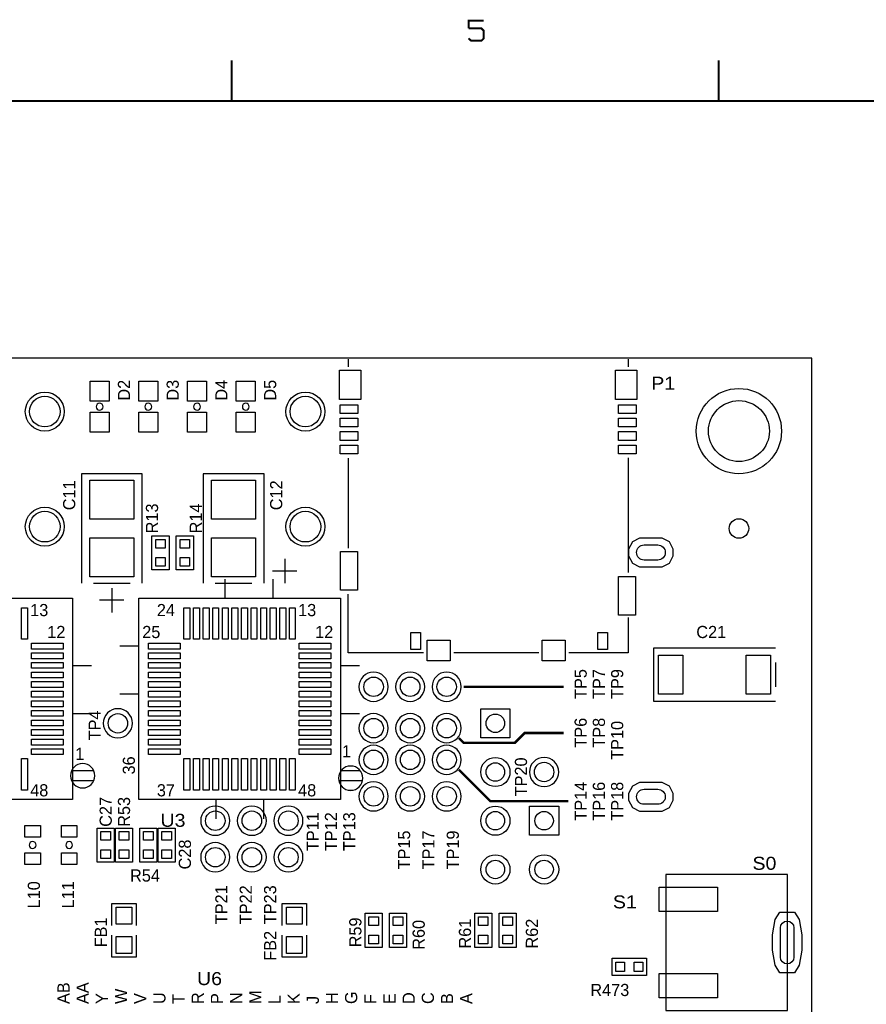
# Model space of a CAD drawing. Extents: x -13981 to 19531, y -9981 to 12034.
# Tile 9 of 16: x -2780 to 2434, y 5961 to 12026. Entities that reach past the tile are written whole.
import ezdxf

# ---------------------------------------------------------------- set-up
doc = ezdxf.new("R2010")
doc.units = 0
doc.header["$MEASUREMENT"] = 0
doc.layers.get('0').update_dxf_attribs({"color": 1, "linetype": 'CONTINUOUS'})
doc.layers.add('1', color=3, linetype='CONTINUOUS')

# ---------------------------------------------------------------- blocks, each defined once
blk = doc.blocks.new('FIGURE_SQUARE')
blk.add_lwpolyline([(-0.5, -0.5), (-0.5, 0.5), (0.5, 0.5), (0.5, -0.5)], close=True)
blk = doc.blocks.new('FIGURE_CIRCLE')
blk.add_circle((0, 0), 0.5)
blk = doc.blocks.new('FIGURE_OBLONG')
blk.add_lwpolyline([(-0.5, -0.125), (-0.5, 0.125), (-0.416, 0.375), (-0.25, 0.5), (0.25, 0.5), (0.416, 0.375), (0.5, 0.125), (0.5, -0.125), (0.416, -0.375), (0.25, -0.5), (-0.25, -0.5), (-0.416, -0.375)], close=True)

msp = doc.modelspace()

# ---------------------------------------------------------------- linework, layer by layer
at = {"layer": '1'}
for points, const_width in [([(78, 12020), (-15, 12020), (-15, 11973)], 12), ([(-15, 11911), (1, 11896), (63, 11896), (78, 11911), (78, 11958), (63, 11973), (-15, 11973)], 12), ([(-1475, 11525), (-1475, 11775)], 12), ([(1525, 11775), (1525, 11525)], 12), ([(-13475, -9475), (-13475, 11525), (19025, 11525)], 12), ([(570, 7916.9998), (-45, 7916.9998)], 15), ([(570, 7631.9998), (330, 7631.9998), (270, 7571.9998), (-45, 7571.9998), (-75, 7601.9998)], 15), ([(600, 7211.9998), (120, 7211.9998), (-75, 7406.9998)], 15)]:
    msp.add_lwpolyline(points, dxfattribs=dict(at, const_width=const_width))
for points in [[(-10500, -2658.0002), (2100, -2658.0002), (2100, 9941.9998), (-10500, 9941.9998)], [(-1965, 8636.9998), (-1965, 8846.9998), (-1860, 8846.9998), (-1860, 8636.9998)], [(-1815, 8636.9998), (-1815, 8846.9998), (-1710, 8846.9998), (-1710, 8636.9998)], [(-2454.921, 7221.9208), (-3695.079, 7221.9208), (-3695.079, 8462.0788), (-2454.921, 8462.0788)], [(-804.921, 7221.9208), (-2045.079, 7221.9208), (-2045.079, 8462.0788), (-804.921, 8462.0788)], [(-2302.5, 6836.9998), (-2302.5, 7046.9998), (-2197.5, 7046.9998), (-2197.5, 6836.9998)], [(-2190, 6836.9998), (-2190, 7046.9998), (-2085, 7046.9998), (-2085, 6836.9998)], [(-2040, 6836.9998), (-2040, 7046.9998), (-1935, 7046.9998), (-1935, 6836.9998)], [(-1927.5, 6836.9998), (-1927.5, 7046.9998), (-1822.5, 7046.9998), (-1822.5, 6836.9998)], [(1950, 5922.7078), (1950, 6761.2918), (1200, 6761.2918), (1200, 5922.7078)], [(-652.5, 6311.9998), (-652.5, 6521.9998), (-547.5, 6521.9998), (-547.5, 6311.9998)], [(-502.5, 6311.9998), (-502.5, 6521.9998), (-397.5, 6521.9998), (-397.5, 6311.9998)], [(127.5, 6521.9998), (127.5, 6311.9998), (22.5, 6311.9998), (22.5, 6521.9998)], [(277.5, 6521.9998), (277.5, 6311.9998), (172.5, 6311.9998), (172.5, 6521.9998)], [(1080, 6139.4998), (870, 6139.4998), (870, 6244.4998), (1080, 6244.4998)]]:
    msp.add_lwpolyline(points, close=True, dxfattribs=at)
for points in [[(-757.5, 9934.2298), (-757.5, 9887.7298)], [(967.5, 9934.2298), (967.5, 9887.7298)], [(-757.5, 9325.3798), (-757.5, 8771.7298)], [(967.5, 9328.2298), (967.5, 8620.2298)], [(-2025, 8554.4998), (-2025, 9229.4998), (-2400, 9229.4998), (-2400, 8554.4998)], [(-1275, 8554.4998), (-1275, 9229.4998), (-1650, 9229.4998), (-1650, 8554.4998)], [(-1147.5, 8704.4998), (-1147.5, 8554.4998)], [(-1072.5, 8629.4998), (-1222.5, 8629.4998)], [(-2325, 8554.4998), (-2100, 8554.4998)], [(-1575, 8554.4998), (-1350, 8554.4998)], [(-1513.584, 8462.0788), (-1513.584, 8580.1888)], [(-1218.306, 8462.0788), (-1218.306, 8580.1888)], [(-2212.5, 8524.4998), (-2212.5, 8374.4998)], [(-2137.5, 8449.4998), (-2287.5, 8449.4998)], [(-292.5, 8126.7298), (-757.5, 8126.7298), (-757.5, 8488.2298)], [(967.5, 8342.7298), (967.5, 8126.7298), (601.5, 8126.7298)], [(-2045.079, 8166.8038), (-2163.189, 8166.8038)], [(1875, 7826.9998), (1125, 7826.9998), (1125, 8156.9998), (1875, 8156.9998)], [(418.5, 8126.7298), (-105, 8126.7298)], [(1875, 8066.9998), (1875, 7916.9998)], [(-2454.921, 8048.6938), (-2336.811, 8048.6938)], [(-804.921, 8048.6938), (-686.811, 8048.6938)], [(-2045.079, 7871.5288), (-2163.189, 7871.5288)], [(-2454.921, 7753.4158), (-2336.811, 7753.4158)], [(-804.921, 7753.4158), (-686.811, 7753.4158)], [(-2459.5359, 7400.6998), (-2323.5741, 7400.6998)], [(-800.2635, 7400.6998), (-682.8465, 7400.6998)], [(-2460.9966, 7340.6998), (-2322.1134, 7340.6998)], [(-815.3616, 7340.6998), (-667.7484, 7340.6998)], [(-757.3059, 7280.6998), (-725.8041, 7280.6998)], [(-1572.639, 7221.9208), (-1572.639, 7103.8108)], [(-1277.361, 7221.9208), (-1277.361, 7103.8108)], [(-2212.5, 6446.9998), (-2212.5, 6581.9998), (-2062.5, 6581.9998), (-2062.5, 6446.9998)], [(-1162.5, 6446.9998), (-1162.5, 6581.9998), (-1012.5, 6581.9998), (-1012.5, 6446.9998)], [(-2062.5, 6386.9998), (-2062.5, 6251.9998), (-2212.5, 6251.9998), (-2212.5, 6386.9998)], [(-1012.5, 6386.9998), (-1012.5, 6251.9998), (-1162.5, 6251.9998), (-1162.5, 6386.9998)]]:
    msp.add_lwpolyline(points, dxfattribs=at)
for points in [[(-2266.5, 9641.9998, 1), (-2308.5, 9641.9998, 1)], [(-1966.5, 9641.9998, 1), (-2008.5, 9641.9998, 1)], [(-1666.5, 9641.9998, 1), (-1708.5, 9641.9998, 1)], [(-1366.5, 9641.9998, 1), (-1408.5, 9641.9998, 1)], [(1065.8742, 8790.862), (1149.8742, 8790.862, -1), (1149.8742, 8697.862), (1065.8742, 8697.862, -1)], [(-510, 7916.9998, 1), (-690, 7916.9998, 1)], [(-285, 7916.9998, 1), (-465, 7916.9998, 1)], [(-60, 7916.9998, 1), (-240, 7916.9998, 1)], [(-2085, 7691.9998, 1), (-2265, 7691.9998, 1)], [(-510, 7661.9998, 1), (-690, 7661.9998, 1)], [(-285, 7661.9998, 1), (-465, 7661.9998, 1)], [(-60, 7661.9998, 1), (-240, 7661.9998, 1)], [(-510, 7466.9998, 1), (-690, 7466.9998, 1)], [(-285, 7466.9998, 1), (-465, 7466.9998, 1)], [(-60, 7466.9998, 1), (-240, 7466.9998, 1)], [(540, 7391.9998, 1), (360, 7391.9998, 1)], [(-2316.558, 7369.0273, 1), (-2466.552, 7369.0273, 1)], [(-666.555, 7354.0273, 1), (-816.555, 7354.0273, 1)], [(-510, 7241.9998, 1), (-690, 7241.9998, 1)], [(-285, 7241.9998, 1), (-465, 7241.9998, 1)], [(-60, 7241.9998, 1), (-240, 7241.9998, 1)], [(1065.8742, 7286.1376), (1149.8742, 7286.1376, -1), (1149.8742, 7193.1376), (1065.8742, 7193.1376, -1)], [(-1485, 7091.9998, 1), (-1665, 7091.9998, 1)], [(-1260, 7091.9998, 1), (-1440, 7091.9998, 1)], [(-1035, 7091.9998, 1), (-1215, 7091.9998, 1)], [(-2679, 6941.9998, 1), (-2721, 6941.9998, 1)], [(-2454, 6941.9998, 1), (-2496, 6941.9998, 1)], [(-1485, 6866.9998, 1), (-1665, 6866.9998, 1)], [(-1260, 6866.9998, 1), (-1440, 6866.9998, 1)], [(-1035, 6866.9998, 1), (-1215, 6866.9998, 1)], [(1989.048, 6431.9998), (1989.048, 6251.9998, -1), (1905.048, 6251.9998), (1905.048, 6431.9998, -1)]]:
    msp.add_lwpolyline(points, format="xyb", close=True, dxfattribs=at)

# ---------------------------------------------------------------- block references
for name, p, xscale, yscale in [('FIGURE_SQUARE', (-744.96, 9776.6698), 132, 180), ('FIGURE_SQUARE', (954.96, 9776.6698), 132, 180), ('FIGURE_SQUARE', (-2287.5, 9737.9998), 117, 123), ('FIGURE_SQUARE', (-1987.5, 9737.9998), 117, 123), ('FIGURE_SQUARE', (-1687.5, 9737.9998), 117, 123), ('FIGURE_SQUARE', (-1387.5, 9737.9998), 117, 123), ('FIGURE_CIRCLE', (-2625, 9611.9998), 240, 240), ('FIGURE_CIRCLE', (-2625, 9611.9998), 189, 189), ('FIGURE_CIRCLE', (-1020, 9611.9998), 240, 240), ('FIGURE_CIRCLE', (-1020, 9611.9998), 189, 189), ('FIGURE_CIRCLE', (1650, 9491.9998), 525, 525), ('FIGURE_SQUARE', (-752.16, 9627.2698), 108, 54), ('FIGURE_SQUARE', (962.16, 9627.2698), 108, 54), ('FIGURE_CIRCLE', (1650, 9491.9998), 375, 375), ('FIGURE_SQUARE', (-2287.5, 9545.9998), 117, 123), ('FIGURE_SQUARE', (-1987.5, 9545.9998), 117, 123), ('FIGURE_SQUARE', (-1687.5, 9545.9998), 117, 123), ('FIGURE_SQUARE', (-1387.5, 9545.9998), 117, 123), ('FIGURE_SQUARE', (-752.16, 9544.5898), 108, 54), ('FIGURE_SQUARE', (962.16, 9544.5898), 108, 54), ('FIGURE_SQUARE', (-752.16, 9461.9098), 108, 54), ('FIGURE_SQUARE', (962.16, 9461.9098), 108, 54), ('FIGURE_SQUARE', (-752.16, 9379.2298), 108, 54), ('FIGURE_SQUARE', (962.16, 9379.2298), 108, 54), ('FIGURE_SQUARE', (-2212.5, 9068.9998), 270, 240), ('FIGURE_SQUARE', (-1462.5, 9068.9998), 270, 240), ('FIGURE_CIRCLE', (-2625, 8903.3383), 240, 240), ('FIGURE_CIRCLE', (-2625, 8903.3383), 189, 189), ('FIGURE_CIRCLE', (-1020, 8903.3383), 240, 240), ('FIGURE_CIRCLE', (-1020, 8903.3383), 189, 189), ('FIGURE_CIRCLE', (1650, 8891.9998), 120, 120), ('FIGURE_SQUARE', (-2212.5, 8714.9998), 270, 240), ('FIGURE_SQUARE', (-1912.5, 8798.0998), 59.07, 53.16), ('FIGURE_SQUARE', (-1762.5, 8798.0998), 59.07, 53.16), ('FIGURE_SQUARE', (-1462.5, 8714.9998), 270, 240), ('FIGURE_OBLONG', (1107.8742, 8744.362), 270, 180), ('FIGURE_SQUARE', (-751.29, 8630.9998), 105, 237), ('FIGURE_SQUARE', (-1912.5, 8685.8998), 59.07, 53.16), ('FIGURE_SQUARE', (-1762.5, 8685.8998), 59.07, 53.16), ('FIGURE_SQUARE', (961.29, 8477.4598), 105, 237), ('FIGURE_SQUARE', (-2750.196, 8306.7628), 36, 195), ('FIGURE_SQUARE', (-1749.804, 8306.7628), 36, 195), ('FIGURE_SQUARE', (-1690.749, 8306.7628), 36, 195), ('FIGURE_SQUARE', (-1631.694, 8306.7628), 36, 195), ('FIGURE_SQUARE', (-1572.639, 8306.7628), 36, 195), ('FIGURE_SQUARE', (-1513.584, 8306.7628), 36, 195), ('FIGURE_SQUARE', (-1454.529, 8306.7628), 36, 195), ('FIGURE_SQUARE', (-1395.471, 8306.7628), 36, 195), ('FIGURE_SQUARE', (-1336.416, 8306.7628), 36, 195), ('FIGURE_SQUARE', (-1277.361, 8306.7628), 36, 195), ('FIGURE_SQUARE', (-1218.306, 8306.7628), 36, 195), ('FIGURE_SQUARE', (-1159.251, 8306.7628), 36, 195), ('FIGURE_SQUARE', (-1100.196, 8306.7628), 36, 195), ('FIGURE_SQUARE', (-340.86, 8199.3898), 60, 105), ('FIGURE_SQUARE', (810.72, 8199.3898), 60, 105), ('FIGURE_SQUARE', (-199.11, 8140.4998), 141, 129), ('FIGURE_SQUARE', (509.52, 8140.4998), 141, 129), ('FIGURE_SQUARE', (-2610.237, 8166.8038), 195, 36), ('FIGURE_SQUARE', (-1889.763, 8166.8038), 195, 36), ('FIGURE_SQUARE', (-960.237, 8166.8038), 195, 36), ('FIGURE_SQUARE', (-2610.237, 8107.7488), 195, 36), ('FIGURE_SQUARE', (-2610.237, 8048.6938), 195, 36), ('FIGURE_SQUARE', (-1889.763, 8107.7488), 195, 36), ('FIGURE_SQUARE', (-1889.763, 8048.6938), 195, 36), ('FIGURE_SQUARE', (-960.237, 8107.7488), 195, 36), ('FIGURE_SQUARE', (-960.237, 8048.6938), 195, 36), ('FIGURE_SQUARE', (1230, 7991.9998), 150, 240), ('FIGURE_SQUARE', (1770, 7991.9998), 150, 240), ('FIGURE_SQUARE', (-2610.237, 7989.6388), 195, 36), ('FIGURE_SQUARE', (-1889.763, 7989.6388), 195, 36), ('FIGURE_SQUARE', (-960.237, 7989.6388), 195, 36), ('FIGURE_SQUARE', (-2610.237, 7930.5838), 195, 36), ('FIGURE_SQUARE', (-1889.763, 7930.5838), 195, 36), ('FIGURE_SQUARE', (-960.237, 7930.5838), 195, 36), ('FIGURE_CIRCLE', (-600, 7916.9998), 120, 120), ('FIGURE_CIRCLE', (-375, 7916.9998), 120, 120), ('FIGURE_CIRCLE', (-150, 7916.9998), 120, 120), ('FIGURE_SQUARE', (-2610.237, 7871.5288), 195, 36), ('FIGURE_SQUARE', (-1889.763, 7871.5288), 195, 36), ('FIGURE_SQUARE', (-960.237, 7871.5288), 195, 36), ('FIGURE_SQUARE', (-2610.237, 7812.4708), 195, 36), ('FIGURE_SQUARE', (-1889.763, 7812.4708), 195, 36), ('FIGURE_SQUARE', (-960.237, 7812.4708), 195, 36), ('FIGURE_SQUARE', (-2610.237, 7753.4158), 195, 36), ('FIGURE_SQUARE', (-1889.763, 7753.4158), 195, 36), ('FIGURE_SQUARE', (-960.237, 7753.4158), 195, 36), ('FIGURE_SQUARE', (150, 7691.9998), 180, 180), ('FIGURE_SQUARE', (-2610.237, 7694.3608), 195, 36), ('FIGURE_CIRCLE', (-2175, 7691.9998), 120, 120), ('FIGURE_SQUARE', (-1889.763, 7694.3608), 195, 36), ('FIGURE_SQUARE', (-960.237, 7694.3608), 195, 36), ('FIGURE_CIRCLE', (-600, 7661.9998), 120, 120), ('FIGURE_CIRCLE', (-375, 7661.9998), 120, 120), ('FIGURE_CIRCLE', (-150, 7661.9998), 120, 120), ('FIGURE_CIRCLE', (150, 7691.9998), 114, 114), ('FIGURE_SQUARE', (-2610.237, 7635.3058), 195, 36), ('FIGURE_SQUARE', (-1889.763, 7635.3058), 195, 36), ('FIGURE_SQUARE', (-960.237, 7635.3058), 195, 36), ('FIGURE_SQUARE', (-2610.237, 7576.2508), 195, 36), ('FIGURE_SQUARE', (-1889.763, 7576.2508), 195, 36), ('FIGURE_SQUARE', (-960.237, 7576.2508), 195, 36), ('FIGURE_SQUARE', (-2610.237, 7517.1958), 195, 36), ('FIGURE_SQUARE', (-1889.763, 7517.1958), 195, 36), ('FIGURE_SQUARE', (-960.237, 7517.1958), 195, 36), ('FIGURE_CIRCLE', (-600, 7466.9998), 120, 120), ('FIGURE_CIRCLE', (-375, 7466.9998), 120, 120), ('FIGURE_CIRCLE', (-150, 7466.9998), 120, 120), ('FIGURE_SQUARE', (-2750.196, 7377.2368), 36, 195), ('FIGURE_SQUARE', (-1749.804, 7377.2368), 36, 195), ('FIGURE_SQUARE', (-1690.749, 7377.2368), 36, 195), ('FIGURE_SQUARE', (-1631.694, 7377.2368), 36, 195), ('FIGURE_SQUARE', (-1572.639, 7377.2368), 36, 195), ('FIGURE_SQUARE', (-1513.584, 7377.2368), 36, 195), ('FIGURE_SQUARE', (-1454.529, 7377.2368), 36, 195), ('FIGURE_SQUARE', (-1395.471, 7377.2368), 36, 195), ('FIGURE_SQUARE', (-1336.416, 7377.2368), 36, 195), ('FIGURE_SQUARE', (-1277.361, 7377.2368), 36, 195), ('FIGURE_SQUARE', (-1218.306, 7377.2368), 36, 195), ('FIGURE_SQUARE', (-1159.251, 7377.2368), 36, 195), ('FIGURE_SQUARE', (-1100.196, 7377.2368), 36, 195), ('FIGURE_CIRCLE', (150, 7391.9998), 180, 180), ('FIGURE_CIRCLE', (150, 7391.9998), 114, 114), ('FIGURE_CIRCLE', (450, 7391.9998), 120, 120), ('FIGURE_CIRCLE', (-600, 7241.9998), 120, 120), ('FIGURE_CIRCLE', (-375, 7241.9998), 120, 120), ('FIGURE_CIRCLE', (-150, 7241.9998), 120, 120), ('FIGURE_OBLONG', (1107.8742, 7239.6376), 270, 180), ('FIGURE_CIRCLE', (150, 7091.9998), 180, 180), ('FIGURE_SQUARE', (450, 7091.9998), 180, 180), ('FIGURE_CIRCLE', (-1575, 7091.9998), 120, 120), ('FIGURE_CIRCLE', (-1350, 7091.9998), 120, 120), ('FIGURE_CIRCLE', (-1125, 7091.9998), 120, 120), ('FIGURE_CIRCLE', (150, 7091.9998), 114, 114), ('FIGURE_CIRCLE', (450, 7091.9998), 114, 114), ('FIGURE_SQUARE', (-2700, 7025.9998), 96, 72), ('FIGURE_SQUARE', (-2475, 7025.9998), 96, 72), ('FIGURE_SQUARE', (-2250, 6998.0998), 59.07, 53.16), ('FIGURE_SQUARE', (-2137.5, 6998.0998), 59.07, 53.16), ('FIGURE_SQUARE', (-1987.5, 6998.0998), 59.07, 53.16), ('FIGURE_SQUARE', (-1875, 6998.0998), 59.07, 53.16), ('FIGURE_CIRCLE', (-1575, 6866.9998), 120, 120), ('FIGURE_CIRCLE', (-1350, 6866.9998), 120, 120), ('FIGURE_CIRCLE', (-1125, 6866.9998), 120, 120), ('FIGURE_SQUARE', (-2700, 6857.9998), 96, 72), ('FIGURE_SQUARE', (-2475, 6857.9998), 96, 72), ('FIGURE_SQUARE', (-2250, 6885.8998), 59.07, 53.16), ('FIGURE_SQUARE', (-2137.5, 6885.8998), 59.07, 53.16), ('FIGURE_SQUARE', (-1987.5, 6885.8998), 59.07, 53.16), ('FIGURE_SQUARE', (-1875, 6885.8998), 59.07, 53.16), ('FIGURE_CIRCLE', (150, 6791.9998), 180, 180), ('FIGURE_CIRCLE', (450, 6791.9998), 180, 180), ('FIGURE_CIRCLE', (150, 6791.9998), 114, 114), ('FIGURE_CIRCLE', (450, 6791.9998), 114, 114), ('FIGURE_SQUARE', (1338.78, 6607.7488), 360, 150), ('FIGURE_SQUARE', (-2137.5, 6506.9998), 96, 105), ('FIGURE_SQUARE', (-1087.5, 6506.9998), 96, 105), ('FIGURE_SQUARE', (-600, 6473.0998), 59.07, 53.16), ('FIGURE_SQUARE', (-450, 6473.0998), 59.07, 53.16), ('FIGURE_SQUARE', (75, 6473.0998), 59.07, 53.16), ('FIGURE_SQUARE', (225, 6473.0998), 59.07, 53.16), ('FIGURE_OBLONG', (1947.048, 6341.9998), 180, 375), ('FIGURE_SQUARE', (-2137.5, 6326.9998), 96, 105), ('FIGURE_SQUARE', (-1087.5, 6326.9998), 96, 105), ('FIGURE_SQUARE', (-600, 6360.8998), 59.07, 53.16), ('FIGURE_SQUARE', (-450, 6360.8998), 59.07, 53.16), ('FIGURE_SQUARE', (75, 6360.8998), 59.07, 53.16), ('FIGURE_SQUARE', (225, 6360.8998), 59.07, 53.16), ('FIGURE_SQUARE', (918.9, 6191.9998), 53.16, 59.07), ('FIGURE_SQUARE', (1031.1, 6191.9998), 53.16, 59.07), ('FIGURE_SQUARE', (1338.78, 6076.2508), 360, 150)]:
    msp.add_blockref(name, p, dxfattribs=dict(at, xscale=xscale, yscale=yscale))

# ---------------------------------------------------------------- texts
at = {"layer": '1', "width": 1.125}
for s, p in [('P1', (1110, 9746.9998)), ('U3', (-1912.5, 7054.4998)), ('S0', (1733.445, 6789.6958)), ('S1', (873.78, 6551.9998)), ('U6', (-1687.5, 6079.4998))]:
    msp.add_text(s, height=80, dxfattribs=at).set_placement(p)
at = {"layer": '1'}
for s, p in [('D2', (-2100, 9679.4998)), ('D3', (-1800, 9679.4998)), ('D4', (-1500, 9679.4998)), ('D5', (-1200, 9679.4998)), ('C11', (-2437.5, 9004.4998)), ('C12', (-1162.5, 9004.4998)), ('R14', (-1657.5, 8861.9998)), ('R13', (-1927.5, 8861.9998)), ('TP5', (712.5, 7841.9998)), ('TP7', (825, 7841.9998)), ('TP9', (937.5, 7841.9998)), ('TP4', (-2280, 7586.9998)), ('TP6', (712.5, 7541.9998)), ('TP8', (825, 7541.9998)), ('TP10', (937.5, 7466.9998)), ('36', (-2070, 7376.9998)), ('TP20', (345, 7241.9998)), ('TP14', (712.5, 7091.9998)), ('TP16', (825, 7091.9998)), ('TP18', (937.5, 7091.9998)), ('C27', (-2212.5, 7054.4998)), ('R53', (-2100, 7054.4998)), ('TP11', (-937.5, 6904.4998)), ('TP12', (-825, 6904.4998)), ('TP13', (-712.5, 6904.4998)), ('TP15', (-375, 6791.9998)), ('TP17', (-225, 6791.9998)), ('TP19', (-75, 6791.9998)), ('C28', (-1725, 6791.9998)), ('L10', (-2655, 6551.9998)), ('L11', (-2445, 6551.9998)), ('TP21', (-1500, 6454.4998)), ('TP22', (-1350, 6454.4998)), ('TP23', (-1200, 6454.4998)), ('FB1', (-2242.5, 6311.9998)), ('R59', (-675, 6311.9998)), ('R60', (-285, 6296.9998)), ('R61', (0, 6304.4998)), ('R62', (412.5, 6304.4998)), ('FB2', (-1200, 6229.4998)), ('AB', (-2472.39, 5962.9198)), ('AA', (-2354.28, 5962.9198)), ('Y', (-2236.17, 5962.9198)), ('W', (-2118.06, 5962.9198)), ('V', (-1999.95, 5962.9198)), ('U', (-1881.84, 5962.9198)), ('T', (-1763.73, 5962.9198)), ('R', (-1645.62, 5962.9198)), ('P', (-1527.51, 5962.9198)), ('N', (-1409.4, 5962.9198)), ('M', (-1291.29, 5962.9198)), ('L', (-1173.18, 5962.9198)), ('K', (-1055.07, 5962.9198)), ('J', (-936.96, 5962.9198)), ('H', (-818.85, 5962.9198)), ('G', (-700.74, 5962.9198)), ('F', (-582.63, 5962.9198)), ('E', (-464.52, 5962.9198)), ('D', (-346.41, 5962.9198)), ('C', (-228.3, 5962.9198)), ('B', (-110.19, 5962.9198)), ('A', (7.92, 5962.9198))]:
    msp.add_text(s, height=75, rotation=90, dxfattribs=at).set_placement(p)
for s, p in [('13', (-2715, 8351.9998)), ('24', (-1935, 8351.9998)), ('13', (-1065, 8351.9998)), ('12', (-2610, 8216.9998)), ('25', (-2025, 8216.9998)), ('12', (-960, 8216.9998)), ('C21', (1387.5, 8216.9998)), ('1', (-2437.5, 7466.9998)), ('1', (-795, 7481.9998)), ('48', (-2715, 7241.9998)), ('37', (-1935, 7241.9998)), ('48', (-1065, 7241.9998)), ('R54', (-2100, 6716.9998)), ('R473', (735, 6011.9998))]:
    msp.add_text(s, height=75, dxfattribs=at).set_placement(p)

doc.saveas('drawing.dxf')
